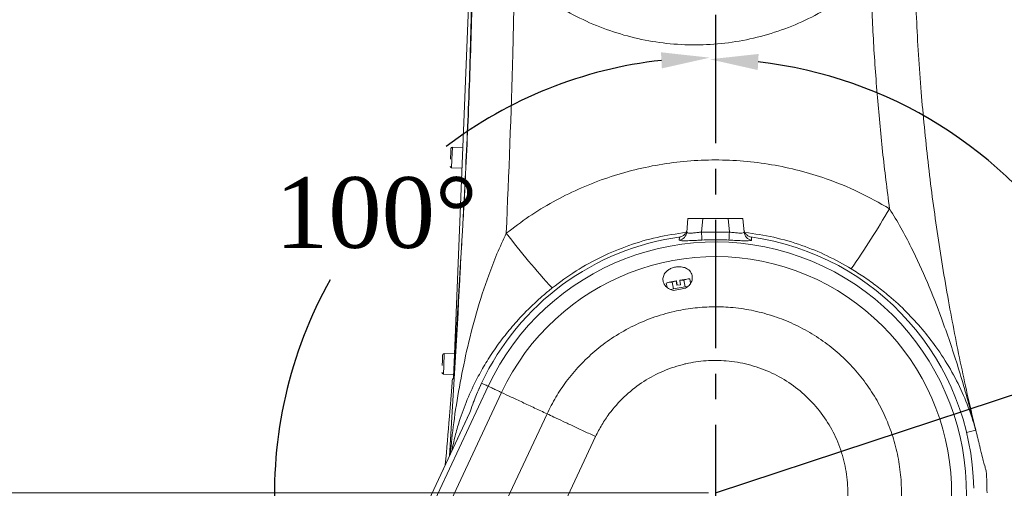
# Model space of a CAD drawing. Header units: millimetres. Extents: x 739 to 2419, y 424 to 1092.
# Tile 26 of 59: x 1820 to 1869, y 911 to 934. Entities that reach past the tile are written whole.
import ezdxf

# ---------------------------------------------------------------- set-up
doc = ezdxf.new("R2010")
doc.units = ezdxf.units.MM
doc.header["$PDSIZE"] = -1
doc.linetypes.add('CENTER', pattern=[10.16, 6.35, -1.27, 1.27, -1.27])
doc.linetypes.add('CENTER2', pattern=[28.575, 19.05, -3.175, 3.175, -3.175])
doc.layers.add('5', color=7, linetype='Continuous', lineweight=35)
doc.styles.add('SLDTEXTSTYLE0', font='TXT', dxfattribs={"width": 0.7})
doc.styles.get("Standard").update_dxf_attribs({"font": 'times.ttf'})
doc.dimstyles.new('ISO-25', dxfattribs={"dimtxt": 3.5, "dimasz": 2.5, "dimexe": 1.25, "dimexo": 0.625, "dimtad": 1, "dimdec": 0, "dimlfac": 6.8399, "dimtxsty": 'Standard', "dimcen": 2.5, "dimadec": 0, "dimazin": 0, "dimtfac": 1, "dimtmove": 0, "dimatfit": 3, "dimfxl": 1, "dimarcsym": 0})
doc.dimstyles.new('SLDDIMSTYLE3', dxfattribs={"dimtxt": 3.5, "dimasz": 2.4, "dimexe": 0, "dimexo": 0.0625, "dimgap": 0.875, "dimtad": 2, "dimlfac": 2, "dimrnd": 1e-09, "dimzin": 12, "dimdsep": 46, "dimtxsty": 'SLDTEXTSTYLE0', "dimsah": 1, "dimcen": 0.09, "dimadec": 0, "dimazin": 3, "dimtfac": 1, "dimtdec": 3, "dimtofl": 0, "dimtmove": 0, "dimatfit": 3, "dimfxl": 1, "dimfrac": 2, "dimtolj": 1, "dimtzin": 12, "dimlwd": 5, "dimlwe": 5, "dimarcsym": 0})

# ---------------------------------------------------------------- blocks, each defined once
blk = doc.blocks.new('*D100')
at = {"layer": '5', "color": 0, "lineweight": 5}
for p, q in [((1854.648, 1041.255), (2005.843, 1041.255)), ((2005.843, 1038.855), (2005.843, 842.706)), ((1863.424, 840.306), (2005.843, 840.306))]:
    blk.add_line(p, q, dxfattribs=at)
at = {"layer": '5', "color": 0}
for points in [[(2006.243, 1038.855), (2005.443, 1038.855), (2005.843, 1041.255)], [(2005.443, 842.706), (2006.243, 842.706), (2005.843, 840.306)]]:
    blk.add_solid(points, dxfattribs=at)
at = {"layer": 'Defpoints', "color": 0}
for p in [(1854.585, 1041.255), (1863.361, 840.306), (2005.843, 840.306)]:
    blk.add_point(p, dxfattribs=at)
at = {"layer": '5', "color": 0, "lineweight": 5, "insert": (2000.377, 940.78), "char_height": 4.5, "attachment_point": 2, "rotation": 90}
blk.add_mtext('\\A1;1374', dxfattribs=at)
blk = doc.blocks.new('*D104')
at = {"layer": '5', "color": 0, "lineweight": 5}
for p, q in [((1854.523, 974.856), (1800.028, 974.856)), ((1800.028, 912.906), (1800.028, 972.456)), ((1854.244, 910.506), (1800.028, 910.506))]:
    blk.add_line(p, q, dxfattribs=at)
at = {"layer": '5', "color": 0}
for points in [[(1800.428, 972.456), (1799.628, 972.456), (1800.028, 974.856)], [(1799.628, 912.906), (1800.428, 912.906), (1800.028, 910.506)]]:
    blk.add_solid(points, dxfattribs=at)
at = {"layer": 'Defpoints', "color": 0}
for p in [(1800.028, 974.856), (1854.585, 974.856), (1854.306, 910.506)]:
    blk.add_point(p, dxfattribs=at)
at = {"layer": '5', "color": 0, "lineweight": 5, "insert": (1796.864, 942.681), "char_height": 4.5, "attachment_point": 5, "rotation": 90}
blk.add_mtext('\\A1;440', dxfattribs=at)
blk = doc.blocks.new('*D110')
at = {"color": 0, "lineweight": -2}
for p, q in [((1863.344, 998.402), (1704.846, 998.402)), ((1705.846, 996.002), (1705.846, 923.243)), ((1705.846, 843.876), (1705.846, 916.635)), ((1824.589, 841.476), (1704.846, 841.476))]:
    blk.add_line(p, q, dxfattribs=at)
at = {"color": 0}
for points in [[(1706.246, 996.002), (1705.446, 996.002), (1705.846, 998.402)], [(1705.446, 843.876), (1706.246, 843.876), (1705.846, 841.476)]]:
    blk.add_solid(points, dxfattribs=at)
at = {"layer": 'Defpoints', "color": 0}
for p in [(1863.344, 998.402), (1705.846, 841.476), (1824.589, 841.476)]:
    blk.add_point(p, dxfattribs=at)
at = {"color": 0, "lineweight": 5, "insert": (1705.846, 919.939), "char_height": 3.5, "attachment_point": 5}
blk.add_mtext('1081', dxfattribs=at)
blk = doc.blocks.new('*D113')
at = {"color": 0, "lineweight": -2}
for start, end in [(96.3794, 127.25), (150.6875, 183.6206)]:
    blk.add_arc((1854.306, 910.506), 21.566, start, end, dxfattribs=at)
at = {"color": 0}
for points in [[(1851.932, 931.539), (1851.888, 932.338), (1854.306, 932.072)], [(1832.386, 909.097), (1833.18, 909.192), (1833.068, 906.761)]]:
    blk.add_solid(points, dxfattribs=at)
at = {"layer": 'Defpoints', "color": 0}
for p in [(1854.306, 964.506), (1835.944, 921.817), (1854.306, 910.506), (1854.306, 910.506), (1706.585, 884.459)]:
    blk.add_point(p, dxfattribs=at)
at = {"color": 0, "lineweight": 5, "insert": (1837.785, 924.369), "char_height": 3.5, "attachment_point": 5}
blk.add_mtext('100%%d', dxfattribs=at)
blk = doc.blocks.new('*D114')
at = {"color": 0, "lineweight": -2}
for start, end in [(32.4441, 83.5964), (321.4036, 13.2317)]:
    blk.add_arc((1854.306, 910.506), 21.485, start, end, dxfattribs=at)
at = {"color": 0, "linetype": 'CENTER2'}
for points in [[(1856.725, 932.256), (1856.68, 931.458), (1854.306, 931.991)], [(1870.8, 897.369), (1871.396, 896.836), (1869.499, 895.314)]]:
    blk.add_solid(points, dxfattribs=at)
at = {"layer": 'Defpoints', "color": 0, "linetype": 'CENTER2'}
for p in [(1854.306, 964.506), (1855.222, 931.972), (1854.306, 910.506), (1854.306, 910.506), (1960.372, 804.44)]:
    blk.add_point(p, dxfattribs=at)
at = {"color": 0, "linetype": 'CENTER2', "lineweight": 5, "insert": (1874.156, 918.728), "char_height": 3.5, "attachment_point": 5}
blk.add_mtext('135%%d', dxfattribs=at)
blk = doc.blocks.new('*D116')
at = {"color": 0, "lineweight": -2}
for p, q in [((1909.333, 928.552), (1889.567, 922.037)), ((1854.585, 910.506), (1887.193, 921.254))]:
    blk.add_line(p, q, dxfattribs=at)
at = {"color": 0}
blk.add_solid([(1889.437, 922.432), (1889.698, 921.641), (1887.193, 921.254)], dxfattribs=at)
at = {"layer": 'Defpoints', "color": 0}
for p in [(1887.193, 921.254), (1854.585, 910.506)]:
    blk.add_point(p, dxfattribs=at)
at = {"color": 0, "insert": (1902.872, 928.955), "char_height": 3.5, "attachment_point": 5, "rotation": 18.2431}
blk.add_mtext('R235', dxfattribs=at)

msp = doc.modelspace()

# ---------------------------------------------------------------- linework, layer by layer
at = {"linetype": 'CENTER'}
msp.add_line((1854.608331, 974.827365), (1854.585278, 908.785734), dxfattribs=at)
at = {"color": 7, "linetype": 'Continuous', "lineweight": 5}
for p, q in [((1841.641861, 916.953747), (1842.45769, 937.26612)), ((1842.070318, 927.621396), (1841.558855, 927.641938)), ((1841.51777, 926.619013), (1842.029233, 926.59847)), ((1853.165624, 923.42697), (1853.22514, 924.107235)), ((1853.22514, 924.107235), (1853.953607, 924.107235)), ((1853.953607, 924.107235), (1853.894188, 923.428077)), ((1853.953607, 924.107235), (1855.216949, 924.107235)), ((1855.276369, 923.428054), (1855.216949, 924.107235)), ((1855.216949, 924.107235), (1855.945416, 924.107235)), ((1855.945416, 924.107235), (1856.004943, 923.426834)), ((1853.894188, 923.428077), (1855.276369, 923.428054)), ((1841.976037, 922.198767), (1841.869076, 920.493319)), ((1852.641714, 921.00423), (1852.293171, 920.942773)), ((1852.44073, 920.947246), (1852.642013, 921.002251)), ((1852.641714, 921.00423), (1852.648188, 921.005372)), ((1852.642013, 921.002251), (1852.641714, 921.00423)), ((1852.67976, 920.78818), (1852.642013, 921.002251)), ((1852.648188, 921.005372), (1852.648584, 921.00341)), ((1852.648584, 921.00341), (1852.686331, 920.789338)), ((1853.166276, 921.096725), (1852.814545, 921.034705)), ((1852.814545, 921.034705), (1852.814843, 921.032726)), ((1852.814843, 921.032726), (1853.022801, 921.049881)), ((1852.814843, 921.032726), (1852.85259, 920.818654)), ((1853.022801, 921.049881), (1853.166276, 921.096725)), ((1853.022801, 921.049881), (1853.082606, 920.710706)), ((1853.235465, 921.108925), (1853.166276, 921.096725)), ((1853.166276, 921.096725), (1853.317121, 921.101777)), ((1853.317147, 921.101778), (1853.235465, 921.108925)), ((1853.317121, 921.101777), (1853.353757, 920.894008)), ((1841.869076, 920.493319), (1841.660455, 916.879816)), ((1841.87004, 920.509557), (1841.869076, 920.493319)), ((1852.227268, 920.931152), (1852.152956, 920.8965)), ((1852.152981, 920.896508), (1852.293171, 920.942773)), ((1852.152981, 920.896508), (1852.189179, 920.691216)), ((1852.293171, 920.942773), (1852.227268, 920.931152)), ((1852.293171, 920.942773), (1852.44073, 920.947246)), ((1852.500536, 920.608071), (1852.356661, 920.582702)), ((1852.44073, 920.947246), (1852.500536, 920.608071)), ((1852.791571, 920.659389), (1852.500536, 920.608071)), ((1853.101395, 920.639766), (1852.51349, 920.536103)), ((1852.67976, 920.78818), (1852.85259, 920.818654)), ((1853.082606, 920.710706), (1852.791571, 920.659389)), ((1853.229767, 920.736654), (1853.082606, 920.710706)), ((1841.659469, 917.392143), (1841.148006, 917.412686)), ((1841.613681, 916.252142), (1841.641861, 916.953747)), ((1841.106921, 916.38976), (1841.618384, 916.369218)), ((1841.55865, 916.152065), (1841.558625, 916.152066)), ((1841.598566, 916.150462), (1841.55865, 916.152065)), ((1837.931968, 904.270597), (1843.329743, 915.783222)), ((1838.480283, 903.717675), (1843.991769, 915.472826)), ((1842.416839, 914.48398), (1837.723482, 904.473773)), ((1842.403562, 914.4506), (1837.725434, 904.472872)), ((1840.343626, 901.838673), (1846.241536, 914.418007)), ((1842.336241, 899.829314), (1848.647383, 913.290009)), ((1867.028641, 913.493078), (1867.481294, 913.60174)), ((1867.483054, 913.602162), (1867.481294, 913.60174)), ((1867.483946, 913.602376), (1867.483054, 913.602162))]:
    msp.add_line(p, q, dxfattribs=at)
at = {"color": 8, "linetype": 'Continuous', "lineweight": 5}
for p, q in [((1841.558855, 927.641938), (1841.53401, 927.023348)), ((1841.53401, 927.023348), (1841.51777, 926.619013)), ((1841.148006, 917.412686), (1841.123161, 916.794095)), ((1841.123161, 916.794095), (1841.106921, 916.38976))]:
    msp.add_line(p, q, dxfattribs=at)
at = {"lineweight": 5}
for radius, start, end in [(130.74895, 315, 195), (81.629474, 142.5, 247.5), (34.33357, 320, 116.8964923)]:
    msp.add_arc((1854.585278, 910.505985), radius, start, end, dxfattribs=at)
at = {"color": 7, "linetype": 'Continuous', "lineweight": 5}
for centre, radius, start, end in [((1841.555921, 927.568872), 0.073125, 87.7, 177.7), ((1841.520705, 926.692079), 0.073125, 177.7, 267.7), ((1818.911259, 950.626175), 51.386172, 325.6142644, 329.5497465), ((1852.730036, 923.46573), 0.437309, 277.9466204, 354.9150535), ((1879.885966, 924.74671), 26.025206, 182.9042781, 183.7813095), ((1829.302578, 924.746584), 26.007237, 356.2163003, 357.0939411), ((1856.440533, 923.465593), 0.43731, 185.0848837, 262.0502071), ((1854.585278, 910.505985), 12.796875, 97.6757943, 154.8801351), ((1854.585278, 910.505985), 12.43125, 339.8801351, 154.8801351), ((1878.262593, 949.58733), 42.967001, 217.6055426, 222.3265458), ((1854.585278, 910.505985), 12.796875, 0.9822635, 82.1927997), ((1842.081993, 922.197306), 0.105967, 176.5544468, 179.2103121), ((1854.585278, 910.505985), 11.7, 339.8801351, 154.8801349), ((1841.145071, 917.339619), 0.073125, 87.7, 177.7), ((1841.109856, 916.462826), 0.073125, 177.7, 267.7), ((1854.585278, 910.505985), 12.796875, 154.8801351, 159.9347076), ((1841.755029, 914.795002), 0.73125, 334.8415445, 341.5098558), ((1854.585278, 910.505985), 13.455, 0, 4.5259738)]:
    msp.add_arc(centre, radius, start, end, dxfattribs=at)
for points, knots in [([(1864.680454, 946.428508), (1864.628575, 945.597329), (1864.524818, 943.93497), (1864.430287, 941.039697), (1864.413039, 937.744163), (1864.523184, 934.051941), (1864.755188, 930.436045), (1865.101122, 926.900232), (1865.551603, 923.44729), (1866.101737, 920.077901), (1866.743307, 916.794611), (1867.226477, 914.663836), (1867.483945, 913.602379), (1867.483946, 913.602376)], [0, 0, 0, 0, 0.075528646, 0.151057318, 0.262704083, 0.374384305, 0.486031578, 0.59129206, 0.696580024, 0.801840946, 0.900920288, 0.999999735, 1, 1, 1, 1]), ([(1842.625949, 943.844082), (1842.625595, 942.675833), (1842.624768, 939.949685), (1842.557817, 935.664358), (1842.423382, 930.990106), (1842.268465, 927.410882), (1842.138119, 924.931078), (1842.06674, 923.676107), (1842.013654, 922.799258), (1841.985103, 922.342477), (1841.9779, 922.228297), (1841.976037, 922.198767)], [0, 0, 0, 0, 0.161748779, 0.377446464, 0.593153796, 0.80881526, 0.872830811, 0.936835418, 0.982429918, 0.995455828, 1, 1, 1, 1]), ([(1841.976218, 922.203675), (1841.979707, 922.261772), (1841.986756, 922.379147), (1842.013764, 922.833533), (1842.062639, 923.680098), (1842.130694, 924.932971), (1842.255353, 927.41174), (1842.404115, 930.988953), (1842.534209, 935.661169), (1842.599296, 939.944341), (1842.60109, 942.669223), (1842.601859, 943.836788)], [0, 0, 0, 0, 0.008557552, 0.017289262, 0.062760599, 0.126750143, 0.190746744, 0.406543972, 0.622373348, 0.838193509, 1, 1, 1, 1]), ([(1844.635935, 936.308556), (1844.609244, 934.957023), (1844.524027, 930.641949), (1844.345459, 926.329599), (1844.22282, 923.367929)], [0, 0, 0, 0, 0.3132119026, 1, 1, 1, 1]), ([(1862.279217, 936.114817), (1862.013105, 935.88041), (1861.480879, 935.411593), (1860.509239, 934.721383), (1859.366028, 934.060448), (1858.038786, 933.482351), (1856.656105, 933.054366), (1855.233593, 932.788169), (1853.790881, 932.681098), (1852.345862, 932.734462), (1850.917354, 932.952861), (1849.522988, 933.327663), (1848.177895, 933.853964), (1846.904418, 934.53341), (1845.705795, 935.341278), (1844.992175, 935.986474), (1844.635935, 936.308556)], [0, 0, 0, 0, 0.054712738, 0.109425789, 0.183664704, 0.258141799, 0.332382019, 0.406571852, 0.480997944, 0.555187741, 0.62924182, 0.703530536, 0.777583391, 0.851644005, 0.925940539, 1, 1, 1, 1]), ([(1863.20971, 924.584173), (1863.090164, 925.529458), (1862.850991, 927.420666), (1862.585124, 930.290378), (1862.382608, 933.188735), (1862.313689, 935.139224), (1862.279217, 936.114817)], [0, 0, 0, 0, 0.246971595, 0.494109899, 0.746964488, 1, 1, 1, 1]), ([(1841.482547, 927.564156), (1841.482592, 927.565278), (1841.482718, 927.568404), (1841.480601, 927.515701), (1841.477712, 927.443761), (1841.474876, 927.373173), (1841.471666, 927.293246), (1841.467193, 927.181865), (1841.463773, 927.09672), (1841.461559, 927.041586)], [0, 0, 0, 0, 0.118259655, 0.32938616, 0.444207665, 0.559129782, 0.673951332, 0.788873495, 1, 1, 1, 1]), ([(1844.22282, 923.367929), (1844.593486, 923.649478), (1845.336142, 924.213584), (1846.536306, 924.93734), (1847.787493, 925.56613), (1849.086892, 926.085442), (1850.425961, 926.49123), (1851.795997, 926.78362), (1853.185583, 926.961302), (1854.583462, 927.021856), (1855.98123, 926.961633), (1857.370331, 926.784216), (1858.740302, 926.492772), (1860.187255, 926.052437), (1861.697035, 925.442457), (1862.705485, 924.870268), (1863.20971, 924.584173)], [0, 0, 0, 0, 0.068916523, 0.13807925, 0.20724185, 0.276158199, 0.345075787, 0.414239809, 0.483403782, 0.552321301, 0.621216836, 0.690358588, 0.759500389, 0.828395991, 0.91419797, 1, 1, 1, 1]), ([(1863.20971, 924.584173), (1863.401071, 924.271555), (1863.783918, 923.646112), (1864.419574, 922.427529), (1865.10387, 920.932708), (1865.864035, 918.987899), (1866.588914, 916.847649), (1867.083204, 915.136396), (1867.351622, 914.120658), (1867.420117, 913.854879), (1867.452574, 913.727135), (1867.468453, 913.663319), (1867.477187, 913.62703), (1867.481724, 913.607797), (1867.483054, 913.602162)], [0, 0, 0, 0, 0.0918584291, 0.183777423, 0.3450940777, 0.5065029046, 0.7135131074, 0.9205575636, 0.9614114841, 0.9820077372, 0.9906577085, 0.9949824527, 0.9985298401, 1, 1, 1, 1]), ([(1852.80232, 923.176948), (1852.85053, 923.188567), (1852.946948, 923.211805), (1853.065679, 923.304655), (1853.151447, 923.427543), (1853.169396, 923.524046), (1853.17831, 923.571967)], [0, 0, 0, 0, 0.250822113, 0.5016419, 0.752528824, 1, 1, 1, 1]), ([(1853.165624, 923.42697), (1853.171905, 923.4129), (1853.184393, 923.384925), (1853.304959, 923.371853), (1853.485913, 923.379928), (1853.693079, 923.401546), (1853.833564, 923.42008), (1853.894188, 923.428077)], [0, 0, 0, 0, 0.213495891, 0.424459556, 0.631894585, 0.841151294, 1, 1, 1, 1]), ([(1855.276369, 923.428054), (1855.35912, 923.417243), (1855.524036, 923.395696), (1855.744968, 923.375307), (1855.909402, 923.373432), (1855.995323, 923.39221), (1856.002107, 923.416627), (1856.004943, 923.426834)], [0, 0, 0, 0, 0.216138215, 0.430749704, 0.641540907, 0.850150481, 1, 1, 1, 1]), ([(1855.992246, 923.571971), (1856.001361, 923.523341), (1856.019591, 923.42608), (1856.106492, 923.302942), (1856.22514, 923.211207), (1856.320813, 923.188306), (1856.368234, 923.176954)], [0, 0, 0, 0, 0.25112492, 0.502253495, 0.753286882, 1, 1, 1, 1]), ([(1852.790494, 923.03262), (1852.79312, 923.064523), (1852.797987, 923.123635), (1852.800954, 923.160144), (1852.80232, 923.176948)], [0, 0, 0, 0, 0.5397047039, 1, 1, 1, 1]), ([(1853.917417, 923.030389), (1853.824154, 923.025452), (1853.606608, 923.013935), (1853.287357, 922.999187), (1853.009805, 922.993122), (1852.82339, 923.001791), (1852.801469, 923.022334), (1852.790494, 923.03262)], [0, 0, 0, 0, 0.155710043, 0.363209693, 0.572015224, 0.785723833, 1, 1, 1, 1]), ([(1855.253126, 923.030365), (1854.960448, 923.040929), (1854.515075, 923.057005), (1854.070008, 923.037185), (1853.917417, 923.030389)], [0, 0, 0, 0, 0.657152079, 1, 1, 1, 1]), ([(1856.38005, 923.032486), (1856.374803, 923.025008), (1856.362172, 923.007008), (1856.228035, 922.994024), (1855.975833, 922.995842), (1855.636402, 923.010116), (1855.380565, 923.023632), (1855.253126, 923.030365)], [0, 0, 0, 0, 0.1500233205, 0.3611097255, 0.5740290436, 0.7878142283, 1, 1, 1, 1]), ([(1856.368234, 923.176954), (1856.369597, 923.160107), (1856.372558, 923.123506), (1856.377424, 923.064391), (1856.38005, 923.032486)], [0, 0, 0, 0, 0.460280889, 1, 1, 1, 1]), ([(1841.87004, 920.509557), (1841.884933, 920.739922), (1841.920727, 921.293554), (1841.955761, 921.868161), (1841.976218, 922.203675)], [0, 0, 0, 0, 0.416098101, 1, 1, 1, 1]), ([(1853.101395, 920.639766), (1853.165679, 920.685555), (1853.293802, 920.776817), (1853.406277, 920.958866), (1853.456427, 921.169833), (1853.407036, 921.402266), (1853.247455, 921.585407), (1853.018455, 921.68817), (1852.785558, 921.717318), (1852.555292, 921.688006), (1852.359399, 921.618811), (1852.195957, 921.517162), (1852.054793, 921.367945), (1851.975013, 921.173099), (1851.986937, 920.942254), (1852.103327, 920.739739), (1852.292994, 920.594587), (1852.446927, 920.553758), (1852.51349, 920.536103)], [0, 0, 0, 0, 0.0572049, 0.114013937, 0.182848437, 0.26564576, 0.353537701, 0.40933915, 0.465508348, 0.513412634, 0.556812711, 0.601358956, 0.651353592, 0.724228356, 0.798153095, 0.88486425, 0.950213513, 1, 1, 1, 1]), ([(1867.481294, 913.60174), (1867.479544, 913.609874), (1867.476304, 913.624933), (1867.471709, 913.644675), (1867.46579, 913.668715), (1867.454235, 913.712168), (1867.427077, 913.807814), (1867.36707, 914.010131), (1867.182641, 914.584285), (1866.82999, 915.485551), (1866.24562, 916.632781), (1865.576703, 917.676982), (1864.8454, 918.61896), (1864.072373, 919.462635), (1863.309864, 920.168637), (1862.598333, 920.738728), (1861.975223, 921.19093), (1861.536698, 921.467336), (1861.317909, 921.60524)], [0, 0, 0, 0, 0.002430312, 0.004499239, 0.005208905, 0.008756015, 0.016675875, 0.036357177, 0.07575007, 0.209733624, 0.343923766, 0.477775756, 0.585554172, 0.693545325, 0.801024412, 0.867340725, 0.933813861, 1, 1, 1, 1]), ([(1846.241536, 914.418007), (1846.381726, 914.695127), (1846.662105, 915.249367), (1847.204932, 916.051469), (1847.8487, 916.822044), (1848.601381, 917.539365), (1849.452878, 918.187629), (1850.403823, 918.743837), (1851.442832, 919.192921), (1852.468541, 919.4958), (1853.458838, 919.668466), (1854.398938, 919.736132), (1855.372967, 919.707306), (1856.370183, 919.566911), (1857.376309, 919.308617), (1858.34656, 918.940518), (1859.267189, 918.464314), (1860.12866, 917.890333), (1860.923435, 917.223279), (1861.637951, 916.467634), (1862.265064, 915.635342), (1862.79424, 914.740077), (1863.215558, 913.791853), (1863.52866, 912.805176), (1863.731835, 911.788043), (1863.817129, 910.752384), (1863.78673, 909.71177), (1863.654468, 908.792863), (1863.465964, 908.00076), (1863.314785, 907.558452), (1863.239195, 907.337298)], [0, 0, 0, 0, 0.033091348, 0.066182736, 0.103023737, 0.139982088, 0.176822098, 0.216911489, 0.257154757, 0.297246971, 0.330666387, 0.364172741, 0.397590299, 0.434401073, 0.471330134, 0.508141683, 0.544827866, 0.581629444, 0.618315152, 0.655244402, 0.692292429, 0.729220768, 0.765905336, 0.802706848, 0.839393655, 0.876281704, 0.91328873, 0.950176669, 0.975088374, 1, 1, 1, 1]), ([(1841.071698, 917.334903), (1841.071743, 917.336026), (1841.071869, 917.339152), (1841.069752, 917.286448), (1841.066862, 917.214508), (1841.064027, 917.14392), (1841.060817, 917.063994), (1841.056344, 916.952612), (1841.052924, 916.867467), (1841.050709, 916.812334)], [0, 0, 0, 0, 0.118259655, 0.32938616, 0.444207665, 0.559129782, 0.673951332, 0.788873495, 1, 1, 1, 1]), ([(1841.660455, 916.879816), (1841.655176, 916.797729), (1841.644617, 916.633555), (1841.627996, 916.414888), (1841.613353, 916.24995), (1841.603272, 916.162735), (1841.599902, 916.153944), (1841.598566, 916.150462)], [0, 0, 0, 0, 0.21472818, 0.429453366, 0.644246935, 0.859071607, 1, 1, 1, 1]), ([(1860.743553, 908.249954), (1860.844399, 908.567748), (1861.057117, 909.238079), (1861.169437, 910.310734), (1861.112489, 911.419405), (1860.863961, 912.501087), (1860.44254, 913.527836), (1859.849421, 914.468624), (1859.108927, 915.298511), (1858.238553, 915.987812), (1857.268236, 916.52505), (1856.219606, 916.888765), (1855.158071, 917.06902), (1854.116549, 917.072899), (1853.38565, 916.964456), (1852.638313, 916.781945), (1851.877265, 916.51253), (1850.906077, 915.974012), (1850.040472, 915.276451), (1849.402242, 914.55512), (1848.946921, 913.881898), (1848.747229, 913.487305), (1848.647383, 913.290009)], [0, 0, 0, 0, 0.049891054, 0.10523683, 0.160581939, 0.215695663, 0.270806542, 0.326220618, 0.381635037, 0.436768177, 0.491902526, 0.547147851, 0.602393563, 0.652555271, 0.702719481, 0.712688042, 0.7679008, 0.823111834, 0.878430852, 0.933750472, 0.966875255, 1, 1, 1, 1]), ([(1841.55865, 916.152065), (1841.534828, 915.848902), (1841.502242, 915.434213), (1841.46489, 914.972877), (1841.44788, 914.764533), (1841.438972, 914.656076), (1841.439153, 914.658284), (1841.439231, 914.659232)], [0, 0, 0, 0, 0.488633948, 0.668388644, 0.840581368, 0.931537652, 1, 1, 1, 1]), ([(1841.43933, 914.660462), (1841.439257, 914.659571), (1841.439087, 914.657495), (1841.44802, 914.766286), (1841.465053, 914.974964), (1841.502366, 915.435942), (1841.534878, 915.849794), (1841.558625, 916.152066)], [0, 0, 0, 0, 0.068471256, 0.159508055, 0.331972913, 0.51208047, 1, 1, 1, 1]), ([(1842.998683, 915.938442), (1842.961601, 915.858005), (1842.877042, 915.674582), (1842.772028, 915.42812), (1842.681891, 915.205842), (1842.568785, 914.912054), (1842.498027, 914.706675), (1842.447622, 914.560373)], [0, 0, 0, 0, 0.124083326, 0.282952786, 0.442714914, 0.603015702, 1, 1, 1, 1]), ([(1843.329743, 915.783222), (1843.259611, 915.816104), (1843.119362, 915.88186), (1843.038907, 915.919583), (1842.998683, 915.938442)], [0, 0, 0, 0, 0.50005887, 1, 1, 1, 1]), ([(1843.991769, 915.472826), (1843.917656, 915.507575), (1843.769469, 915.577053), (1843.547438, 915.681154), (1843.380909, 915.759232), (1843.346783, 915.775233), (1843.329743, 915.783222)], [0, 0, 0, 0, 0.251172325, 0.502209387, 0.751452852, 1, 1, 1, 1]), ([(1846.241536, 914.418007), (1846.035379, 914.514666), (1845.62306, 914.707984), (1845.024199, 914.988764), (1844.443186, 915.261176), (1844.14225, 915.402272), (1843.991769, 915.472826)], [0, 0, 0, 0, 0.250277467, 0.500558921, 0.750256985, 1, 1, 1, 1]), ([(1841.438017, 914.666189), (1841.42838, 914.53682), (1841.359062, 913.606336), (1841.275106, 912.686564), (1841.202823, 911.894672)], [0, 0, 0, 0, 0.139033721, 1, 1, 1, 1]), ([(1842.447622, 914.560373), (1842.44292, 914.547228), (1842.43255, 914.518234), (1842.414214, 914.47517), (1842.403912, 914.451408), (1842.403562, 914.4506)], [0, 0, 0, 0, 0.444840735, 0.981139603, 1, 1, 1, 1]), ([(1848.647383, 913.290009), (1848.463931, 913.376022), (1848.091706, 913.550542), (1847.5512, 913.803962), (1847.038223, 914.044475), (1846.596252, 914.251696), (1846.35129, 914.366548), (1846.241536, 914.418007)], [0, 0, 0, 0, 0.20436208, 0.414650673, 0.619012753, 0.829301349, 1, 1, 1, 1]), ([(1867.998258, 911.567592), (1867.998293, 911.56746), (1868.001203, 911.556399), (1867.991934, 911.591623), (1867.967808, 911.683522), (1867.919116, 911.869797), (1867.849002, 912.14091), (1867.78049, 912.408723), (1867.720792, 912.644497), (1867.668405, 912.85325), (1867.622824, 913.036139), (1867.572917, 913.238052), (1867.526073, 913.42902), (1867.495643, 913.55424), (1867.483946, 913.602376)], [0, 0, 0, 0, 0.001887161, 0.157236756, 0.312860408, 0.527676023, 0.676175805, 0.779213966, 0.851245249, 0.889409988, 0.928077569, 0.958426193, 0.984018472, 1, 1, 1, 1])]:
    msp.add_open_spline(points, degree=3, knots=knots, dxfattribs=at)
at = {"color": 8, "linetype": 'Continuous', "lineweight": 5}
for points, knots in [([(1841.444103, 912.409284), (1841.498845, 912.928636), (1841.616759, 914.047299), (1841.888693, 915.747334), (1842.255973, 917.567344), (1842.727106, 919.423541), (1843.246194, 921.03185), (1843.751605, 922.34748), (1844.065774, 923.027835), (1844.22282, 923.367929)], [0, 0, 0, 0, 0.13846128, 0.298239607, 0.457918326, 0.63101524, 0.804022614, 0.902035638, 1, 1, 1, 1]), ([(1853.127379, 923.410097), (1852.647589, 923.339816), (1851.687838, 923.199229), (1850.288488, 922.788032), (1848.943869, 922.227103), (1847.662928, 921.526863), (1846.884739, 920.945499), (1846.496265, 920.65528)], [0, 0, 0, 0, 0.1998157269, 0.3997028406, 0.5995886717, 0.8001132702, 1, 1, 1, 1]), ([(1861.317909, 921.60524), (1860.924357, 921.82884), (1860.137253, 922.27604), (1858.845976, 922.796171), (1857.480547, 923.200338), (1856.521799, 923.340139), (1856.042989, 923.409957)], [0, 0, 0, 0, 0.241561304, 0.483122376, 0.741865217, 1, 1, 1, 1]), ([(1841.404785, 912.325425), (1841.588953, 915.237403), (1841.797023, 918.527324), (1841.957591, 921.820454), (1841.976037, 922.198767)], [0, 0, 0, 0, 0.88512065, 1, 1, 1, 1]), ([(1846.496265, 920.65528), (1846.348399, 920.534194), (1846.052635, 920.291996), (1845.479551, 919.774335), (1844.857261, 919.143753), (1844.221102, 918.396657), (1843.685379, 917.680001), (1843.204357, 916.941633), (1842.723551, 916.087459), (1842.273112, 915.124899), (1841.922955, 914.153782), (1841.678128, 913.319023), (1841.574871, 912.82391), (1841.523891, 912.57946)], [0, 0, 0, 0, 0.053402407, 0.106816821, 0.216591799, 0.305102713, 0.393651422, 0.48498529, 0.57633933, 0.702644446, 0.828980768, 0.915563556, 1, 1, 1, 1]), ([(1842.403562, 914.4506), (1842.406549, 914.458094), (1842.411403, 914.470275), (1842.415541, 914.480629), (1842.417141, 914.484632), (1842.416938, 914.484126), (1842.416874, 914.483965)], [0, 0, 0, 0, 0.4525547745, 0.7355674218, 0.9156692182, 1, 1, 1, 1])]:
    msp.add_open_spline(points, degree=3, knots=knots, dxfattribs=at)

# ---------------------------------------------------------------- dimensions: what is measured, and where the dimension line sits
at = {"color": 3, "lineweight": 5}
dim = msp.add_linear_dim(base=(1705.845506, 841.475985), p1=(1863.344038, 998.402235), p2=(1824.588709, 841.475985), angle=90, text='1081', dimstyle='ISO-25', override={"dimtxt": 3.5, "dimasz": 2.4, "dimexe": 1, "dimexo": 0, "dimgap": 1.524, "dimtad": 1, "dimjust": 0, "dimtih": 1, "dimtoh": 1, "dimdec": 2, "dimlfac": 5, "dimzin": 0, "dimpost": '<>', "dimse1": 0, "dimse2": 0, "dimsd1": 0, "dimsd2": 0, "dimadec": 2, "dimtdec": 3, "dimtofl": 1, "dimtvp": 0.1, "dimtzin": 0}, dxfattribs=at)
dim.commit()
dim.dimension.update_dxf_attribs({"geometry": '*D110', "text_midpoint": (1705.845506, 919.93911)})
for base, line1, picture, middle in [((1835.94443, 921.817461), ((1854.30626, 910.505985), (1706.585097, 884.458758)), '*D113', (1837.785498, 924.36855)), ((1855.222378, 931.971611), ((1854.30626, 910.505985), (1960.372277, 804.439967)), '*D114', (1874.155965, 918.728002))]:
    dim = msp.add_angular_dim_2l(base=base, line1=line1, line2=((1854.30626, 910.505985), (1854.30626, 964.505985)), dimstyle='ISO-25', override={"dimasz": 2.4, "dimexe": 1, "dimexo": 0, "dimgap": 1.524, "dimtih": 1, "dimtoh": 1, "dimlfac": 2.5, "dimzin": 0, "dimpost": '<>', "dimtdec": 3, "dimtvp": 0.1, "dimtzin": 0}, dxfattribs=at)
    dim.commit()
    dim.dimension.update_dxf_attribs({"geometry": picture, "text_midpoint": middle})
dim = msp.add_radius_dim(center=(1854.585278, 910.505985), mpoint=(1887.19314, 921.25407), dimstyle='ISO-25')
dim.commit()
dim.dimension.update_dxf_attribs({"geometry": '*D116', "text_midpoint": (1903.625159, 926.670333), "dimtype": 164})
at = {"layer": '5', "color": 3, "lineweight": 5}
dim = msp.add_linear_dim(base=(2005.842638, 840.305985), p1=(1854.585278, 1041.254934), p2=(1863.36128, 840.305985), angle=90, text='1374', dimstyle='SLDDIMSTYLE3', override={"dimtxt": 4.5, "dimgap": 0.875, "dimtad": 1, "dimdec": 0, "dimlfac": 2, "dimpost": '<>', "dimtxsty": 'Standard', "dimse1": 0, "dimse2": 0, "dimsd1": 0, "dimsd2": 0, "dimtofl": 0, "dimtvp": 0.1, "dimfrac": 0}, dxfattribs=at)
dim.commit()
dim.dimension.update_dxf_attribs({"geometry": '*D100', "text_midpoint": (2005.842638, 940.780459), "dimtype": 160})
at = {"layer": '5', "color": 1, "lineweight": 5}
dim = msp.add_linear_dim(base=(1800.027502, 974.855985), p1=(1854.30626, 910.505985), p2=(1854.585278, 974.855985), angle=90, text='440', dimstyle='SLDDIMSTYLE3', override={"dimtxt": 4.5, "dimgap": 0.875, "dimtad": 1, "dimjust": 0, "dimdec": 0, "dimlfac": 2, "dimpost": '<>', "dimtxsty": 'Standard', "dimse1": 0, "dimse2": 0, "dimsd1": 0, "dimsd2": 0, "dimtofl": 0, "dimtvp": 0.1, "dimfrac": 0}, dxfattribs=at)
dim.commit()
dim.dimension.update_dxf_attribs({"geometry": '*D104', "text_midpoint": (1796.863569, 942.680985)})

doc.saveas('drawing.dxf')
